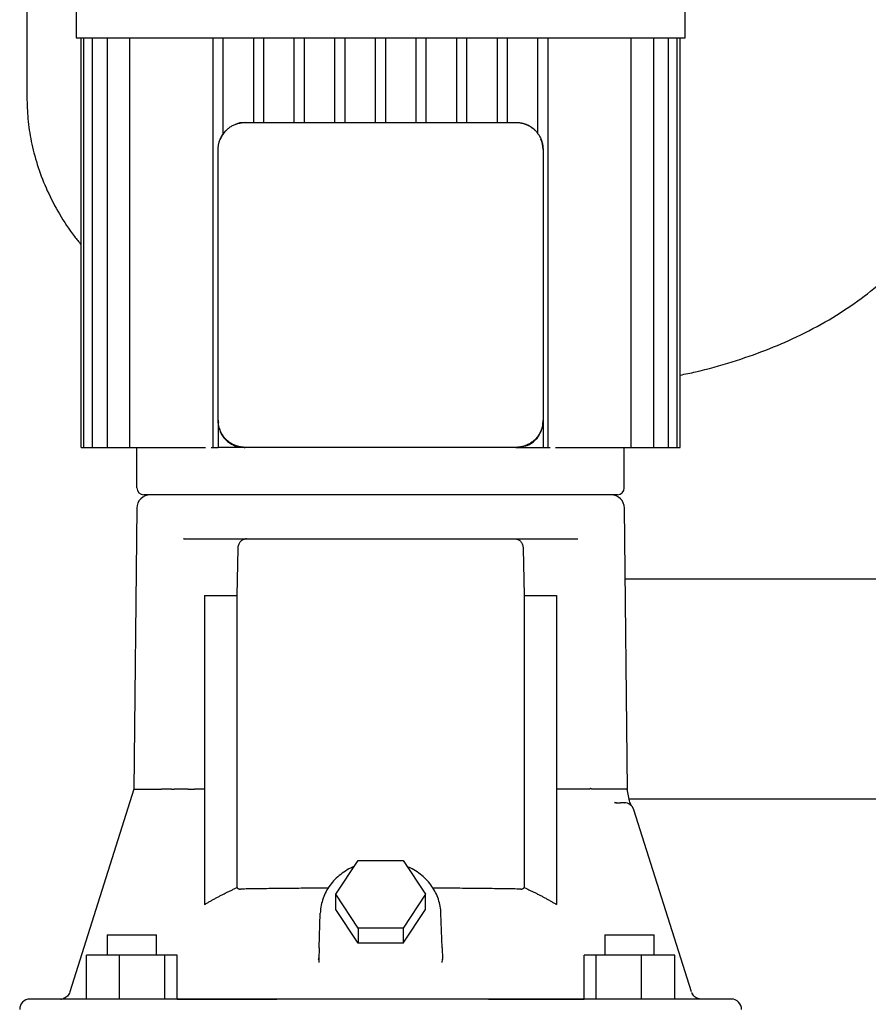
# Model space of a CAD drawing. Header units: millimetres. Extents: x 16 to 1624, y 15 to 847.
# Tile 2 of 6: x 43 to 294, y 273 to 564. Entities that reach past the tile are written whole.
import ezdxf

# ---------------------------------------------------------------- set-up
doc = ezdxf.new("R2010")
doc.units = ezdxf.units.MM

msp = doc.modelspace()

# ---------------------------------------------------------------- linework, layer by layer
at = {"color": 7, "linetype": 'Continuous', "lineweight": 25}
for p, q in [((45, 745.51), (45, 540.46)), ((59.5, 606.76), (59.5, 558.76)), ((239.5, 558.76), (239.5, 606.76)), ((59.5, 558.76), (149.5, 558.76)), ((61, 437.76), (61, 558.76)), ((61.83, 437.76), (61.83, 558.76)), ((64.37, 437.76), (64.37, 558.76)), ((68.79, 437.76), (68.79, 558.76)), ((75.44, 437.76), (75.44, 558.76)), ((100, 437.76), (100, 558.76)), ((103, 530.42), (103, 558.76)), ((112, 533.76), (112, 558.76)), ((115, 533.76), (115, 558.76)), ((124, 533.76), (124, 558.76)), ((127, 533.76), (127, 558.76)), ((136, 533.76), (136, 558.76)), ((139, 533.76), (139, 558.76)), ((148, 533.76), (148, 558.76)), ((149.5, 558.76), (239.5, 558.76)), ((151, 533.76), (151, 558.76)), ((160, 533.76), (160, 558.76)), ((163, 533.76), (163, 558.76)), ((172, 533.76), (172, 558.76)), ((175, 533.76), (175, 558.76)), ((184, 533.76), (184, 558.76)), ((187, 533.76), (187, 558.76)), ((196, 530.42), (196, 558.76)), ((199, 437.76), (199, 558.76)), ((223.56, 437.76), (223.56, 558.76)), ((230.2, 437.76), (230.2, 558.76)), ((234.62, 437.76), (234.62, 558.76)), ((237.17, 437.76), (237.17, 558.76)), ((238, 437.76), (238, 558.76)), ((109.5, 533.76), (189.5, 533.76)), ((101.5, 445.76), (101.5, 525.76)), ((197.5, 525.76), (197.5, 445.76)), ((101.5, 445.76), (101.5, 445.41)), ((101.5, 445.41), (101.56, 445.1)), ((101.5, 445.41), (101.5, 437.76)), ((197.5, 445.41), (197.5, 445.76)), ((197.5, 445.41), (197.5, 437.76)), ((61, 437.76), (61.83, 437.76)), ((61.83, 437.76), (63.33, 437.76)), ((63.33, 437.76), (64.37, 437.76)), ((64.37, 437.76), (65.87, 437.76)), ((65.87, 437.76), (68.79, 437.76)), ((68.79, 437.76), (70.29, 437.76)), ((70.29, 437.76), (75.44, 437.76)), ((75.44, 437.76), (76.94, 437.76)), ((76.94, 437.76), (96.36, 437.76)), ((77.5, 425.76), (77.5, 437.76)), ((96.36, 437.76), (97.79, 437.76)), ((99.39, 437.76), (100, 437.76)), ((100, 437.76), (101.5, 437.76)), ((109.15, 437.76), (101.5, 437.76)), ((109.15, 437.76), (109.5, 437.76)), ((189.5, 437.76), (109.5, 437.76)), ((189.5, 437.76), (189.85, 437.76)), ((189.85, 437.76), (190.16, 437.82)), ((189.85, 437.76), (197.5, 437.76)), ((197.5, 437.76), (199, 437.76)), ((199, 437.76), (199.6, 437.76)), ((201.2, 437.76), (202.64, 437.76)), ((202.64, 437.76), (222.06, 437.76)), ((221.5, 425.76), (221.5, 437.76)), ((222.06, 437.76), (223.56, 437.76)), ((223.56, 437.76), (228.7, 437.76)), ((228.7, 437.76), (230.2, 437.76)), ((230.2, 437.76), (233.12, 437.76)), ((233.12, 437.76), (234.62, 437.76)), ((234.62, 437.76), (235.67, 437.76)), ((235.67, 437.76), (237.17, 437.76)), ((237.17, 437.76), (238, 437.76)), ((219.5, 423.76), (79.5, 423.76)), ((77.46, 419.8), (76.59, 336.71)), ((222.41, 336.71), (221.54, 419.8)), ((91.43, 410.76), (91.13, 410.66)), ((91.43, 410.76), (207.56, 410.76)), ((207.56, 410.76), (207.82, 410.72)), ((107.08, 394.04), (107.36, 407.85)), ((191.63, 407.85), (191.92, 394.04)), ((347.24, 398.86), (221.76, 398.86)), ((97.5, 394.04), (107.08, 394.04)), ((97.5, 394.04), (97.5, 302.71)), ((107.08, 307.7), (107.08, 394.04)), ((191.92, 394.04), (191.92, 307.7)), ((191.92, 394.04), (201.48, 394.04)), ((201.48, 394.04), (201.48, 302.72)), ((87.68, 336.76), (86.45, 336.76)), ((87.68, 336.76), (88.46, 336.76)), ((97.5, 336.76), (94.53, 336.76)), ((204.46, 336.76), (201.48, 336.76)), ((211.3, 336.76), (206.34, 336.76)), ((223.06, 333.32), (222.4, 336.81)), ((219.03, 332.73), (218.61, 332.81)), ((218.61, 332.81), (219.2, 332.76)), ((219.03, 332.73), (219.2, 332.76)), ((219.2, 332.76), (219.03, 332.73)), ((219.2, 332.76), (220.43, 332.76)), ((220.87, 332.87), (221.47, 332.76)), ((220.87, 332.87), (221.47, 332.76)), ((221.91, 332.73), (221.91, 332.73)), ((345.67, 333.86), (222.96, 333.86)), ((223.56, 332), (223.58, 331.99)), ((223.56, 332), (223.58, 331.99)), ((224.21, 330.98), (224.16, 331.09)), ((224.33, 330.66), (224.21, 330.98)), ((241.33, 276.86), (224.33, 330.66)), ((136.22, 305.72), (142.86, 315.68)), ((142.86, 315.68), (156.14, 315.68)), ((156.14, 315.68), (162.77, 305.72)), ((136.22, 301.22), (136.22, 305.72)), ((142.86, 295.76), (136.22, 305.72)), ((162.77, 305.72), (156.14, 295.76)), ((162.77, 301.22), (162.77, 305.72)), ((131.32, 289.89), (131.67, 300.19)), ((142.86, 291.26), (136.22, 301.22)), ((156.14, 291.26), (162.77, 301.22)), ((167.68, 289.89), (167.32, 300.19)), ((142.86, 295.76), (142.86, 291.26)), ((156.14, 295.76), (142.86, 295.76)), ((156.14, 295.76), (156.14, 291.26)), ((68.66, 293.76), (68.66, 287.76)), ((68.66, 293.76), (75.96, 293.76)), ((75.96, 293.76), (83.26, 293.76)), ((83.26, 287.76), (83.26, 293.76)), ((156.14, 291.26), (142.86, 291.26)), ((215.74, 293.76), (215.74, 287.76)), ((215.74, 293.76), (223.04, 293.76)), ((223.04, 293.76), (230.34, 293.76)), ((230.34, 287.76), (230.34, 293.76)), ((131.32, 289.89), (131.23, 286.6)), ((167.68, 289.89), (167.77, 286.6)), ((72.37, 287.76), (62.57, 287.76)), ((62.57, 274.8), (62.57, 287.76)), ((72.37, 274.76), (72.37, 287.76)), ((85.75, 287.76), (72.37, 287.76)), ((85.75, 274.76), (85.75, 287.76)), ((89.34, 287.76), (85.75, 287.76)), ((89.34, 274.76), (89.34, 287.76)), ((131.06, 286.86), (131.22, 286.86)), ((131.15, 286.32), (131.23, 286.6)), ((131.15, 286.32), (131.23, 286.6)), ((131.23, 286.6), (131.25, 285.55)), ((167.71, 285.55), (167.76, 286.6)), ((167.71, 285.55), (167.76, 286.6)), ((167.84, 286.32), (167.77, 286.6)), ((209.66, 274.76), (209.65, 287.76)), ((213.24, 287.76), (209.65, 287.76)), ((213.24, 274.76), (213.24, 287.76)), ((226.62, 287.76), (213.24, 287.76)), ((236.42, 287.76), (226.62, 287.76)), ((226.62, 274.76), (226.62, 287.76)), ((236.42, 274.76), (236.42, 287.76)), ((59.9, 274.76), (45.84, 274.76)), ((55.84, 274.94), (55.91, 274.93)), ((231.76, 274.76), (67.24, 274.76)), ((89.34, 274.76), (118.83, 274.76)), ((181.43, 274.76), (209.66, 274.76)), ((243.74, 274.8), (242.85, 275.08)), ((243.74, 274.8), (243.82, 274.78))]:
    msp.add_line(p, q, dxfattribs=at)
at = {"color": 7, "linetype": 'Continuous', "lineweight": 25, "flags": 128}
for points in [[(109.5, 533.76), (107.94, 533.61), (106.51, 533.18)], [(76.59, 336.76), (67.12, 306.8), (57.66, 276.86)], [(253.15, 274.76), (252.98, 274.76), (252.45, 274.76), (251.57, 274.76), (250.35, 274.76), (248.78, 274.76), (246.87, 274.76), (244.61, 274.76), (242.02, 274.76), (239.09, 274.76)]]:
    msp.add_lwpolyline(points, dxfattribs=at)
at = {"color": 7, "linetype": 'Continuous', "lineweight": 25}
for centre, radius, start, end in [((189.5, 525.76), 8, 46.5461, 68.0935), ((109.5, 525.76), 8, 136.5461, 158.0935), ((189.5, 525.76), 8, 360, 22.6066), ((79.5, 425.76), 2, 180, 270), ((219.5, 425.76), 2, 270, 0), ((81.46, 419.76), 4, 90, 179.4), ((217.54, 419.76), 4, 0.6, 90), ((221.47, 329.76), 3, 17.5339, 89.9999), ((244.2, 277.76), 3, 197.5339, 220.8635), ((45.84, 271.76), 3, 90.0005, 181.5), ((253.15, 271.76), 3, 358.5, 89.9995)]:
    msp.add_arc(centre, radius, start, end, dxfattribs=at)
for points, knots in [([(45, 540.46), (45.07, 538.31), (45.21, 533.89), (46.35, 527.19), (48.22, 520.35), (50.93, 513.43), (54.54, 506.6), (57.93, 501.27), (60.32, 498.44), (61, 497.64)], [0, 0, 0, 0, 0.138794, 0.284073, 0.435981, 0.594863, 0.761305, 0.932953, 1, 1, 1, 1]), ([(238, 459.12), (239.53, 459.43), (244.74, 460.47), (253.22, 462.89), (263.19, 466.31), (272.77, 470.42), (281.9, 475.22), (290.43, 480.77), (297.9, 486.72), (304.36, 493.03), (309.86, 499.64), (314.41, 506.46), (318.03, 513.38), (320.76, 520.31), (322.64, 527.16), (323.78, 533.88), (323.93, 538.3), (324, 540.46)], [0, 0, 0, 0, 0.036652, 0.124267, 0.206341, 0.283344, 0.368203, 0.447377, 0.521546, 0.591332, 0.658598, 0.722381, 0.783089, 0.841032, 0.896426, 0.949398, 1, 1, 1, 1]), ([(102.07, 528.75), (102.11, 528.83), (102.18, 528.99), (102.29, 529.24), (102.41, 529.48), (102.54, 529.72), (102.68, 529.95), (102.82, 530.17), (102.97, 530.39), (103.13, 530.61), (103.29, 530.82), (103.47, 531.02), (103.64, 531.21), (103.89, 531.47), (104.21, 531.77), (104.63, 532.12), (105.07, 532.43), (105.53, 532.71), (106.01, 532.97), (106.34, 533.11), (106.51, 533.18)], [0, 0, 0, 0, 0.042377, 0.08455, 0.126527, 0.168317, 0.20993, 0.251375, 0.292662, 0.333801, 0.374802, 0.415674, 0.456427, 0.497072, 0.579365, 0.662161, 0.745541, 0.829589, 0.914383, 1, 1, 1, 1]), ([(106.51, 533.18), (106.6, 533.22), (106.77, 533.28), (107.04, 533.38), (107.31, 533.46), (107.58, 533.53), (107.85, 533.59), (108.12, 533.64), (108.4, 533.69), (108.67, 533.72), (108.95, 533.74), (109.22, 533.76), (109.41, 533.76), (109.5, 533.76)], [0, 0, 0, 0, 0.092863, 0.185261, 0.277217, 0.368756, 0.459904, 0.550685, 0.641125, 0.73125, 0.821087, 0.910661, 1, 1, 1, 1]), ([(189.5, 533.76), (189.59, 533.76), (189.77, 533.76), (190.05, 533.74), (190.32, 533.72), (190.6, 533.69), (190.87, 533.64), (191.14, 533.59), (191.42, 533.53), (191.69, 533.46), (191.95, 533.38), (192.22, 533.28), (192.39, 533.22), (192.48, 533.18)], [0, 0, 0, 0, 0.089329, 0.178896, 0.268727, 0.358849, 0.449287, 0.540068, 0.631218, 0.722761, 0.814723, 0.907128, 1, 1, 1, 1]), ([(192.48, 533.18), (192.56, 533.15), (192.73, 533.08), (192.98, 532.97), (193.22, 532.84), (193.45, 532.72), (193.68, 532.58), (193.91, 532.44), (194.13, 532.28), (194.34, 532.13), (194.55, 531.96), (194.75, 531.79), (194.95, 531.61), (195.21, 531.37), (195.51, 531.04), (195.85, 530.63), (196.17, 530.19), (196.45, 529.73), (196.71, 529.25), (196.85, 528.91), (196.92, 528.75)], [0, 0, 0, 0, 0.042377, 0.08455, 0.126527, 0.168317, 0.20993, 0.251375, 0.292662, 0.333801, 0.374802, 0.415674, 0.456427, 0.497072, 0.579365, 0.662161, 0.745541, 0.829589, 0.914383, 1, 1, 1, 1]), ([(101.5, 525.76), (101.5, 525.85), (101.5, 526.04), (101.51, 526.31), (101.54, 526.59), (101.57, 526.86), (101.61, 527.13), (101.67, 527.41), (101.73, 527.68), (101.8, 527.95), (101.88, 528.22), (101.97, 528.48), (102.04, 528.66), (102.07, 528.75)], [0, 0, 0, 0, 0.089329, 0.178896, 0.268727, 0.358849, 0.449287, 0.540068, 0.631218, 0.722761, 0.814723, 0.907128, 1, 1, 1, 1]), ([(196.92, 528.75), (196.95, 528.66), (197.02, 528.48), (197.11, 528.22), (197.19, 527.95), (197.26, 527.68), (197.33, 527.41), (197.38, 527.13), (197.42, 526.86), (197.46, 526.59), (197.48, 526.31), (197.49, 526.04), (197.5, 525.85), (197.5, 525.76)], [0, 0, 0, 0, 0.0928632, 0.1852607, 0.2772167, 0.368756, 0.4599035, 0.5506846, 0.6411249, 0.7312502, 0.8210869, 0.9106612, 1, 1, 1, 1]), ([(102.07, 442.78), (102.04, 442.86), (101.97, 443.04), (101.88, 443.3), (101.8, 443.57), (101.73, 443.84), (101.67, 444.11), (101.61, 444.39), (101.57, 444.66), (101.54, 444.93), (101.51, 445.21), (101.5, 445.49), (101.5, 445.67), (101.5, 445.76)], [0, 0, 0, 0, 0.0928632, 0.1852607, 0.2772167, 0.368756, 0.4599035, 0.5506846, 0.6411249, 0.7312502, 0.8210869, 0.9106612, 1, 1, 1, 1]), ([(191.96, 438.19), (192.25, 438.23), (193.5, 438.43), (195.36, 439.88), (196.77, 441.9), (197.4, 443.84), (197.46, 444.88), (197.5, 445.41)], [0, 0, 0, 0, 0.0895418, 0.3830088, 0.6822753, 0.8371574, 1, 1, 1, 1]), ([(197.5, 445.76), (197.5, 445.67), (197.49, 445.49), (197.48, 445.21), (197.46, 444.93), (197.42, 444.66), (197.38, 444.39), (197.33, 444.11), (197.26, 443.84), (197.19, 443.57), (197.11, 443.3), (197.02, 443.04), (196.95, 442.86), (196.92, 442.78)], [0, 0, 0, 0, 0.0893294, 0.1788963, 0.2687273, 0.358849, 0.4492874, 0.5400685, 0.6312179, 0.7227609, 0.8147226, 0.9071275, 1, 1, 1, 1]), ([(101.92, 443.29), (101.97, 443), (102.17, 441.76), (103.62, 439.9), (105.63, 438.48), (107.58, 437.85), (108.62, 437.79), (109.15, 437.76)], [0, 0, 0, 0, 0.089542, 0.38301, 0.682276, 0.837158, 1, 1, 1, 1]), ([(106.51, 438.34), (106.43, 438.37), (106.26, 438.44), (106.02, 438.55), (105.78, 438.68), (105.54, 438.8), (105.31, 438.94), (105.08, 439.09), (104.86, 439.24), (104.65, 439.39), (104.44, 439.56), (104.24, 439.73), (104.04, 439.91), (103.79, 440.15), (103.48, 440.48), (103.14, 440.89), (102.83, 441.33), (102.54, 441.79), (102.29, 442.27), (102.15, 442.61), (102.07, 442.78)], [0, 0, 0, 0, 0.042377, 0.08455, 0.126527, 0.168317, 0.20993, 0.251375, 0.292662, 0.333801, 0.374802, 0.415674, 0.456427, 0.497072, 0.579365, 0.662161, 0.745541, 0.829589, 0.914383, 1, 1, 1, 1]), ([(196.92, 442.78), (196.88, 442.69), (196.82, 442.53), (196.7, 442.28), (196.58, 442.04), (196.45, 441.8), (196.32, 441.57), (196.17, 441.35), (196.02, 441.13), (195.86, 440.91), (195.7, 440.71), (195.53, 440.5), (195.35, 440.31), (195.11, 440.05), (194.78, 439.75), (194.37, 439.41), (193.93, 439.09), (193.47, 438.81), (192.98, 438.55), (192.65, 438.41), (192.48, 438.34)], [0, 0, 0, 0, 0.042377, 0.08455, 0.126527, 0.168317, 0.20993, 0.251375, 0.292662, 0.333801, 0.374802, 0.415674, 0.456427, 0.497072, 0.579365, 0.662161, 0.745541, 0.829589, 0.914383, 1, 1, 1, 1]), ([(109.5, 437.76), (109.41, 437.76), (109.22, 437.76), (108.95, 437.78), (108.67, 437.8), (108.4, 437.83), (108.12, 437.88), (107.85, 437.93), (107.58, 437.99), (107.31, 438.06), (107.04, 438.15), (106.77, 438.24), (106.6, 438.3), (106.51, 438.34)], [0, 0, 0, 0, 0.089329, 0.178896, 0.268727, 0.358849, 0.449287, 0.540068, 0.631218, 0.722761, 0.814723, 0.907128, 1, 1, 1, 1]), ([(192.48, 438.34), (192.39, 438.3), (192.22, 438.24), (191.95, 438.15), (191.69, 438.06), (191.42, 437.99), (191.14, 437.93), (190.87, 437.88), (190.6, 437.83), (190.32, 437.8), (190.05, 437.78), (189.77, 437.76), (189.59, 437.76), (189.5, 437.76)], [0, 0, 0, 0, 0.092863, 0.185261, 0.277217, 0.368756, 0.459904, 0.550685, 0.641125, 0.73125, 0.821087, 0.910661, 1, 1, 1, 1]), ([(107.36, 407.85), (107.36, 407.9), (107.37, 408.01), (107.38, 408.16), (107.4, 408.32), (107.43, 408.47), (107.46, 408.63), (107.53, 408.89), (107.66, 409.25), (107.89, 409.67), (108.21, 410.06), (108.52, 410.33), (108.81, 410.5), (109.05, 410.61), (109.31, 410.69), (109.5, 410.72), (109.59, 410.74)], [0, 0, 0, 0, 0.031993, 0.06413, 0.096467, 0.129057, 0.161952, 0.195204, 0.301507, 0.414424, 0.540619, 0.679465, 0.753544, 0.832894, 0.912316, 1, 1, 1, 1]), ([(189.4, 410.74), (189.45, 410.73), (189.55, 410.72), (189.69, 410.69), (189.82, 410.65), (189.98, 410.59), (190.18, 410.5), (190.47, 410.33), (190.79, 410.06), (191.1, 409.67), (191.34, 409.25), (191.48, 408.86), (191.55, 408.55), (191.6, 408.32), (191.62, 408.08), (191.63, 407.93), (191.63, 407.85)], [0, 0, 0, 0, 0.0448946, 0.0877283, 0.1285043, 0.1672269, 0.246546, 0.3206512, 0.4595188, 0.5857672, 0.6986998, 0.8050923, 0.8547401, 0.9036561, 0.9520156, 1, 1, 1, 1]), ([(77.75, 336.76), (78.4, 336.76), (79.31, 336.76), (81.65, 336.76), (83.07, 336.76), (84.74, 336.76)], [0, 0, 0, 0, 0.5, 0.5, 1, 1, 1, 1]), ([(85.88, 336.76), (85.84, 336.76), (85.77, 336.76), (85.66, 336.76), (85.57, 336.76), (85.48, 336.76), (85.39, 336.76), (85.32, 336.76), (85.25, 336.76), (85.21, 336.76), (85.2, 336.76)], [0, 0, 0, 0, 0.135107, 0.267773, 0.397789, 0.524922, 0.64893, 0.769581, 0.886665, 1, 1, 1, 1]), ([(86.45, 336.76), (86.43, 336.76), (86.4, 336.76), (86.34, 336.76), (86.29, 336.76), (86.24, 336.76), (86.2, 336.76), (86.14, 336.76), (86.06, 336.76), (85.96, 336.76), (85.91, 336.76), (85.88, 336.76)], [0, 0, 0, 0, 0.113606, 0.217617, 0.310579, 0.391453, 0.459552, 0.514572, 0.685732, 0.848184, 1, 1, 1, 1]), ([(92.66, 336.76), (92.38, 336.76), (91.68, 336.76), (90.57, 336.76), (89.45, 336.76), (88.75, 336.76), (88.46, 336.76)], [0, 0, 0, 0, 0.198225, 0.500005, 0.795673, 1, 1, 1, 1]), ([(92.66, 336.76), (92.93, 336.76), (93.23, 336.76), (93.86, 336.76), (94.2, 336.76), (94.53, 336.76)], [0, 0, 0, 0, 0.5, 0.5, 1, 1, 1, 1]), ([(214.26, 336.76), (214.24, 336.76), (214.2, 336.77), (214.12, 336.77), (214.05, 336.78), (213.97, 336.78), (213.89, 336.79), (213.8, 336.79), (213.71, 336.79), (213.62, 336.79), (213.53, 336.79), (213.43, 336.79), (213.34, 336.79), (213.25, 336.79), (213.16, 336.79), (213.06, 336.79), (212.97, 336.79), (212.88, 336.79), (212.79, 336.79), (212.71, 336.79), (212.62, 336.79), (212.54, 336.8), (212.46, 336.8), (212.38, 336.8), (212.31, 336.8), (212.23, 336.8), (212.16, 336.81), (212.1, 336.81), (212.03, 336.82), (211.97, 336.82), (211.9, 336.83), (211.82, 336.84), (211.74, 336.85), (211.67, 336.86), (211.6, 336.89), (211.54, 336.92), (211.49, 336.94), (211.46, 336.94), (211.43, 336.93), (211.4, 336.9), (211.37, 336.86), (211.33, 336.82), (211.31, 336.78), (211.3, 336.76)], [0, 0, 0, 0, 0.036786, 0.072864, 0.108245, 0.142933, 0.176924, 0.210212, 0.24279, 0.274649, 0.305783, 0.336189, 0.365863, 0.394808, 0.423027, 0.450528, 0.477319, 0.503412, 0.52882, 0.553551, 0.577611, 0.601003, 0.623729, 0.645789, 0.667183, 0.687913, 0.707979, 0.727383, 0.746126, 0.764212, 0.781645, 0.811566, 0.836149, 0.855408, 0.872317, 0.906934, 0.915609, 0.92466, 0.935063, 0.947478, 0.9623, 0.97976, 1, 1, 1, 1]), ([(221.47, 332.76), (221.45, 332.76), (221.33, 332.76), (220.95, 332.76), (220.69, 332.76), (220.43, 332.76)], [0, 0, 0, 0, 0.5, 0.5, 1, 1, 1, 1]), ([(223.58, 331.99), (223.46, 332.2), (223.23, 332.62), (223.12, 333.09), (223.06, 333.32)], [0, 0, 0, 0, 0.501344, 1, 1, 1, 1]), ([(141.69, 313.93), (141.33, 313.78), (140.24, 313.33), (138.6, 312.31), (136.78, 310.91), (135.21, 309.29), (133.89, 307.49), (132.86, 305.56), (132.13, 303.53), (131.77, 301.73), (131.7, 300.62), (131.67, 300.19)], [0, 0, 0, 0, 0.062134, 0.187358, 0.312389, 0.437091, 0.561321, 0.684959, 0.807944, 0.930304, 1, 1, 1, 1]), ([(167.32, 299.9), (167.31, 300.31), (167.26, 301.43), (166.93, 303.24), (166.26, 305.26), (165.29, 307.18), (164.04, 308.98), (162.53, 310.61), (160.79, 312.04), (159.04, 313.17), (157.81, 313.71), (157.29, 313.94)], [0, 0, 0, 0, 0.070541, 0.189743, 0.308989, 0.428463, 0.548351, 0.66876, 0.789714, 0.911175, 1, 1, 1, 1]), ([(97.5, 302.71), (97.78, 302.88), (98.34, 303.21), (99.19, 303.7), (100.04, 304.18), (100.9, 304.66), (101.77, 305.12), (102.64, 305.57), (103.52, 306.02), (104.4, 306.45), (105.29, 306.88), (106.18, 307.3), (106.78, 307.57), (107.08, 307.7)], [0, 0, 0, 0, 0.090772, 0.181537, 0.272308, 0.363096, 0.45391, 0.544764, 0.635667, 0.726631, 0.817667, 0.908786, 1, 1, 1, 1]), ([(107.08, 307.7), (107.1, 307.67), (107.16, 307.62), (107.25, 307.54), (107.34, 307.47), (107.44, 307.42), (107.56, 307.36), (107.72, 307.3), (107.91, 307.26), (108.04, 307.26), (108.11, 307.26)], [0, 0, 0, 0, 0.092014, 0.184689, 0.278434, 0.373648, 0.470707, 0.641643, 0.817562, 1, 1, 1, 1]), ([(133.99, 307.54), (132.29, 307.53), (128.58, 307.51), (123.14, 307.46), (117.7, 307.41), (112.57, 307.34), (109.61, 307.29), (108.11, 307.26)], [0, 0, 0, 0, 0.17015, 0.370854, 0.576063, 0.785779, 1, 1, 1, 1]), ([(190.89, 307.26), (189.39, 307.29), (186.43, 307.34), (181.3, 307.41), (175.85, 307.46), (170.41, 307.51), (166.69, 307.53), (164.98, 307.54)], [0, 0, 0, 0, 0.213999, 0.423511, 0.628538, 0.829079, 1, 1, 1, 1]), ([(190.89, 307.26), (190.93, 307.26), (191.01, 307.26), (191.13, 307.27), (191.24, 307.3), (191.36, 307.33), (191.48, 307.38), (191.63, 307.45), (191.78, 307.56), (191.87, 307.66), (191.92, 307.7)], [0, 0, 0, 0, 0.111665, 0.220786, 0.327689, 0.43272, 0.536244, 0.694553, 0.848551, 1, 1, 1, 1]), ([(191.92, 307.7), (192.22, 307.57), (192.81, 307.3), (193.7, 306.88), (194.59, 306.46), (195.47, 306.02), (196.35, 305.58), (197.21, 305.13), (198.08, 304.66), (198.94, 304.19), (199.79, 303.71), (200.64, 303.22), (201.2, 302.89), (201.48, 302.72)], [0, 0, 0, 0, 0.091212, 0.18233, 0.273366, 0.36433, 0.455233, 0.546087, 0.636902, 0.727689, 0.818461, 0.909227, 1, 1, 1, 1]), ([(57.66, 276.86), (57.58, 276.66), (57.41, 276.22), (56.96, 275.64), (56.39, 275.17), (55.93, 274.99), (55.7, 274.9)], [0, 0, 0, 0, 0.2409006, 0.4924116, 0.7467292, 1, 1, 1, 1]), ([(241.93, 275.81), (241.89, 275.85), (241.72, 276.03), (241.6, 276.26), (241.5, 276.43)], [0, 0, 0, 0, 0.220309, 1, 1, 1, 1]), ([(54.98, 274.77), (55.11, 274.78), (55.42, 274.79), (56.04, 274.86), (56.4, 274.9)], [0, 0, 0, 0, 0.40416, 1, 1, 1, 1]), ([(55.59, 274.86), (55.74, 274.86), (56.05, 274.84), (57.93, 274.82), (60.15, 274.81), (62.01, 274.81), (62.57, 274.8)], [0, 0, 0, 0, 0.290084, 0.580976, 0.873484, 1, 1, 1, 1]), ([(67.24, 274.76), (66.39, 274.76), (65.58, 274.76), (64.06, 274.76), (63.36, 274.76), (62.11, 274.76), (61.54, 274.76), (60.59, 274.76), (60.2, 274.76), (59.9, 274.76)], [0, 0, 0, 0, 0.25, 0.25, 0.5, 0.5, 0.75, 0.75, 1, 1, 1, 1]), ([(239.09, 274.76), (238.79, 274.76), (238.4, 274.76), (237.44, 274.76), (236.88, 274.76), (235.62, 274.76), (234.91, 274.76), (233.41, 274.76), (232.61, 274.76), (231.76, 274.76)], [0, 0, 0, 0, 0.25, 0.25, 0.5, 0.5, 0.75, 0.75, 1, 1, 1, 1]), ([(243.3, 274.9), (243.11, 274.97), (242.73, 275.11), (242.27, 275.43), (242.03, 275.7), (241.93, 275.81)], [0, 0, 0, 0, 0.364716, 0.734154, 1, 1, 1, 1]), ([(243.15, 274.96), (243.19, 274.94), (243.37, 274.84), (243.58, 274.83), (243.74, 274.8)], [0, 0, 0, 0, 0.217249, 1, 1, 1, 1])]:
    msp.add_open_spline(points, degree=3, knots=knots, dxfattribs=at)
for points in [[(109.9, 410.76), (109.8, 410.76), (109.69, 410.75), (109.59, 410.74)], [(76.59, 336.76), (76.59, 336.76), (76.77, 336.76), (77.14, 336.76)], [(77.14, 336.76), (77.22, 336.76), (77.31, 336.76), (77.4, 336.76)], [(77.4, 336.76), (77.51, 336.76), (77.63, 336.76), (77.75, 336.76)], [(85.2, 336.76), (85.04, 336.76), (84.89, 336.76), (84.74, 336.76)], [(206.34, 336.76), (205.79, 336.76), (205.13, 336.75), (204.46, 336.76)], [(219.49, 336.76), (218.17, 336.76), (216.42, 336.76), (214.26, 336.76)], [(220.55, 336.76), (220.23, 336.76), (219.88, 336.76), (219.49, 336.76)], [(221.45, 336.76), (221.2, 336.76), (220.9, 336.76), (220.55, 336.76)], [(221.85, 336.76), (221.73, 336.76), (221.6, 336.76), (221.45, 336.76)], [(222.41, 336.71), (222.41, 336.76), (222.22, 336.76), (221.85, 336.76)], [(221.47, 332.76), (221.47, 332.76), (221.47, 332.76), (221.47, 332.76)], [(244.17, 274.76), (243.88, 274.76), (243.57, 274.81), (243.3, 274.9)]]:
    msp.add_open_spline(points, degree=3, dxfattribs=at)

doc.saveas('drawing.dxf')
